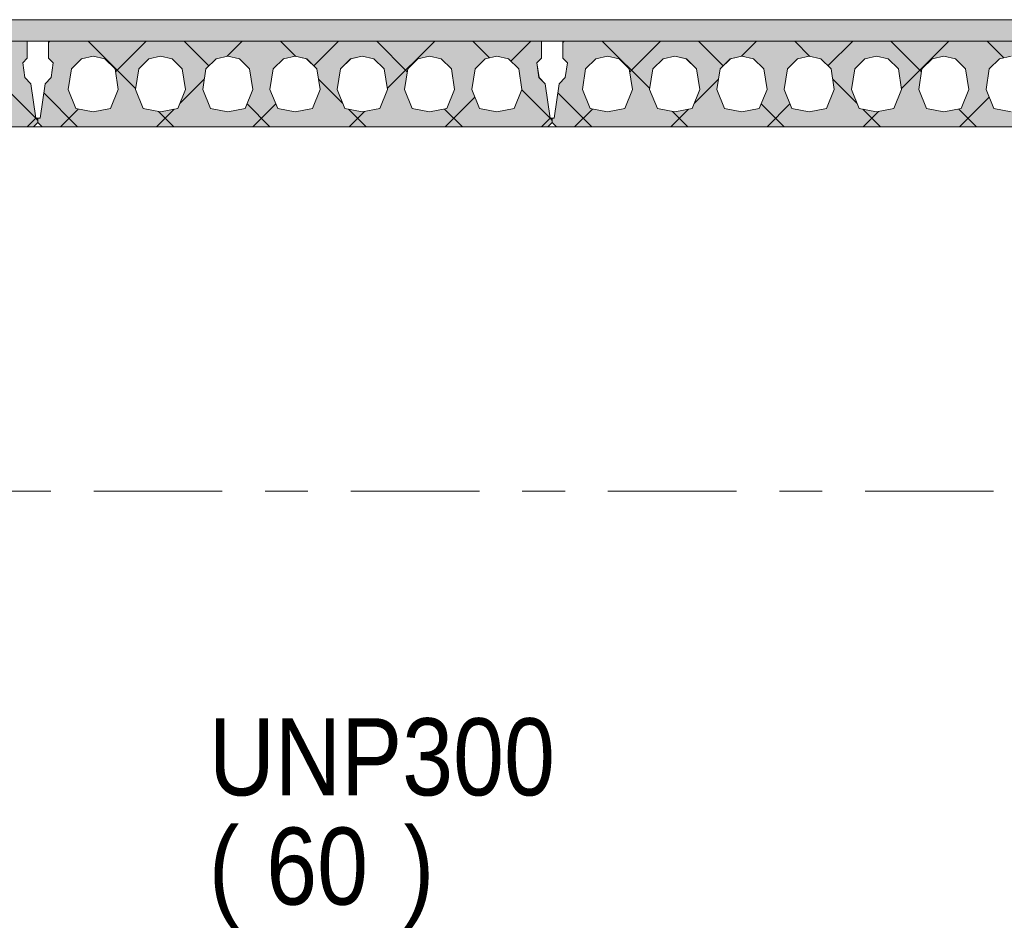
# Model space of a CAD drawing. Header units: millimetres. Extents: x -914 to -73, y -1403 to -809.
# Tile 73 of 79: x -263 to -240, y -896 to -875. Entities that reach past the tile are written whole.
import ezdxf

# ---------------------------------------------------------------- set-up
doc = ezdxf.new("R2010")
doc.units = ezdxf.units.MM
for name, pattern in [('XKITLINE00', [0]), ('XKITLINE01', [4, 1, -1, 1, -1]), ('XKITLINE03', [6, 3, -1, 1, -1])]:
    doc.linetypes.add(name, pattern=pattern)
for name, color, linetype, lineweight in [('Onderdeel', 2, 'Continuous', 0), ('Onderdeel label', 2, 'Continuous', 0), ('Stramien', 4, 'Continuous', 0)]:
    doc.layers.add(name, color=color, linetype=linetype, lineweight=lineweight)
doc.styles.add('ARIAL', font='arial.ttf')

msp = doc.modelspace()

# ---------------------------------------------------------------- hatches: boundary and pattern name
at = {"layer": 'Onderdeel'}
msp.add_hatch(color=256, dxfattribs=at).paths.add_polyline_path([(-377.918, -875.814), (-377.918, -875.314), (-238.221, -875.314), (-238.221, -875.814)], flags=17)
h = msp.add_hatch(color=256, dxfattribs=at)
h.paths.add_polyline_path([(-262.386, -876.808), (-262.271, -877.614), (-262.221, -877.614), (-262.221, -877.714), (-262.321, -877.814), (-274.121, -877.814), (-274.221, -877.714), (-274.221, -877.614), (-274.171, -877.614), (-274.056, -876.808), (-273.914, -876.666), (-273.865, -876.32), (-273.971, -876.214), (-273.971, -875.814), (-262.471, -875.814), (-262.471, -876.214), (-262.577, -876.32), (-262.528, -876.666)], flags=17)
h.paths.add_polyline_path([(-263.916, -877.387), (-263.511, -877.464), (-263.106, -877.387), (-262.926, -876.945), (-263.002, -876.461), (-263.24, -876.23), (-263.511, -876.164), (-263.783, -876.23), (-264.02, -876.461), (-264.096, -876.945)])
h.paths.add_polyline_path([(-265.486, -877.387), (-265.081, -877.464), (-264.676, -877.387), (-264.496, -876.945), (-264.572, -876.461), (-264.81, -876.23), (-265.081, -876.164), (-265.353, -876.23), (-265.59, -876.461), (-265.666, -876.945)])
h.paths.add_polyline_path([(-267.056, -877.387), (-266.651, -877.464), (-266.246, -877.387), (-266.066, -876.945), (-266.142, -876.461), (-266.38, -876.23), (-266.651, -876.164), (-266.923, -876.23), (-267.16, -876.461), (-267.236, -876.945)])
h.paths.add_polyline_path([(-268.626, -877.387), (-268.221, -877.464), (-267.816, -877.387), (-267.636, -876.945), (-267.712, -876.461), (-267.95, -876.23), (-268.221, -876.164), (-268.493, -876.23), (-268.73, -876.461), (-268.806, -876.945)])
h.paths.add_polyline_path([(-270.196, -877.387), (-269.791, -877.464), (-269.386, -877.387), (-269.206, -876.945), (-269.282, -876.461), (-269.52, -876.23), (-269.791, -876.164), (-270.063, -876.23), (-270.3, -876.461), (-270.376, -876.945)])
h.paths.add_polyline_path([(-271.766, -877.387), (-271.361, -877.464), (-270.956, -877.387), (-270.776, -876.945), (-270.852, -876.461), (-271.09, -876.23), (-271.361, -876.164), (-271.633, -876.23), (-271.87, -876.461), (-271.946, -876.945)])
h.paths.add_polyline_path([(-273.336, -877.387), (-272.931, -877.464), (-272.526, -877.387), (-272.346, -876.945), (-272.422, -876.461), (-272.66, -876.23), (-272.931, -876.164), (-273.203, -876.23), (-273.44, -876.461), (-273.516, -876.945)])
h = msp.add_hatch(color=256, dxfattribs=at)
h.paths.add_polyline_path([(-250.386, -876.808), (-250.271, -877.614), (-250.221, -877.614), (-250.221, -877.714), (-250.321, -877.814), (-262.121, -877.814), (-262.221, -877.714), (-262.221, -877.614), (-262.171, -877.614), (-262.056, -876.808), (-261.914, -876.666), (-261.865, -876.32), (-261.971, -876.214), (-261.971, -875.814), (-250.471, -875.814), (-250.471, -876.214), (-250.577, -876.32), (-250.528, -876.666)], flags=17)
h.paths.add_polyline_path([(-251.916, -877.387), (-251.511, -877.464), (-251.106, -877.387), (-250.926, -876.945), (-251.002, -876.461), (-251.24, -876.23), (-251.511, -876.164), (-251.783, -876.23), (-252.02, -876.461), (-252.096, -876.945)])
h.paths.add_polyline_path([(-253.486, -877.387), (-253.081, -877.464), (-252.676, -877.387), (-252.496, -876.945), (-252.572, -876.461), (-252.81, -876.23), (-253.081, -876.164), (-253.353, -876.23), (-253.59, -876.461), (-253.666, -876.945)])
h.paths.add_polyline_path([(-255.056, -877.387), (-254.651, -877.464), (-254.246, -877.387), (-254.066, -876.945), (-254.142, -876.461), (-254.38, -876.23), (-254.651, -876.164), (-254.923, -876.23), (-255.16, -876.461), (-255.236, -876.945)])
h.paths.add_polyline_path([(-256.626, -877.387), (-256.221, -877.464), (-255.816, -877.387), (-255.636, -876.945), (-255.712, -876.461), (-255.95, -876.23), (-256.221, -876.164), (-256.493, -876.23), (-256.73, -876.461), (-256.806, -876.945)])
h.paths.add_polyline_path([(-258.196, -877.387), (-257.791, -877.464), (-257.386, -877.387), (-257.206, -876.945), (-257.282, -876.461), (-257.52, -876.23), (-257.791, -876.164), (-258.063, -876.23), (-258.3, -876.461), (-258.376, -876.945)])
h.paths.add_polyline_path([(-259.766, -877.387), (-259.361, -877.464), (-258.956, -877.387), (-258.776, -876.945), (-258.852, -876.461), (-259.09, -876.23), (-259.361, -876.164), (-259.633, -876.23), (-259.87, -876.461), (-259.946, -876.945)])
h.paths.add_polyline_path([(-261.336, -877.387), (-260.931, -877.464), (-260.526, -877.387), (-260.346, -876.945), (-260.422, -876.461), (-260.66, -876.23), (-260.931, -876.164), (-261.203, -876.23), (-261.44, -876.461), (-261.516, -876.945)])
h = msp.add_hatch(color=256, dxfattribs=at)
h.paths.add_polyline_path([(-238.386, -876.808), (-238.271, -877.614), (-238.221, -877.614), (-238.221, -877.714), (-238.321, -877.814), (-250.121, -877.814), (-250.221, -877.714), (-250.221, -877.614), (-250.171, -877.614), (-250.056, -876.808), (-249.914, -876.666), (-249.865, -876.32), (-249.971, -876.214), (-249.971, -875.814), (-238.471, -875.814), (-238.471, -876.214), (-238.577, -876.32), (-238.528, -876.666)], flags=17)
h.paths.add_polyline_path([(-239.916, -877.387), (-239.511, -877.464), (-239.106, -877.387), (-238.926, -876.945), (-239.002, -876.461), (-239.24, -876.23), (-239.511, -876.164), (-239.783, -876.23), (-240.02, -876.461), (-240.096, -876.945)])
h.paths.add_polyline_path([(-241.486, -877.387), (-241.081, -877.464), (-240.676, -877.387), (-240.496, -876.945), (-240.572, -876.461), (-240.81, -876.23), (-241.081, -876.164), (-241.353, -876.23), (-241.59, -876.461), (-241.666, -876.945)])
h.paths.add_polyline_path([(-243.056, -877.387), (-242.651, -877.464), (-242.246, -877.387), (-242.066, -876.945), (-242.142, -876.461), (-242.38, -876.23), (-242.651, -876.164), (-242.923, -876.23), (-243.16, -876.461), (-243.236, -876.945)])
h.paths.add_polyline_path([(-244.626, -877.387), (-244.221, -877.464), (-243.816, -877.387), (-243.636, -876.945), (-243.712, -876.461), (-243.95, -876.23), (-244.221, -876.164), (-244.493, -876.23), (-244.73, -876.461), (-244.806, -876.945)])
h.paths.add_polyline_path([(-246.196, -877.387), (-245.791, -877.464), (-245.386, -877.387), (-245.206, -876.945), (-245.282, -876.461), (-245.52, -876.23), (-245.791, -876.164), (-246.063, -876.23), (-246.3, -876.461), (-246.376, -876.945)])
h.paths.add_polyline_path([(-247.766, -877.387), (-247.361, -877.464), (-246.956, -877.387), (-246.776, -876.945), (-246.852, -876.461), (-247.09, -876.23), (-247.361, -876.164), (-247.633, -876.23), (-247.87, -876.461), (-247.946, -876.945)])
h.paths.add_polyline_path([(-249.336, -877.387), (-248.931, -877.464), (-248.526, -877.387), (-248.346, -876.945), (-248.422, -876.461), (-248.66, -876.23), (-248.931, -876.164), (-249.203, -876.23), (-249.44, -876.461), (-249.516, -876.945)])

# ---------------------------------------------------------------- linework, layer by layer
at = {"layer": 'Onderdeel', "linetype": 'XKITLINE01', "lineweight": 0}
for p, q in [((-377.919, -875.316), (-238.221, -875.316)), ((-377.918, -875.314), (-238.221, -875.314)), ((-238.221, -875.814), (-377.919, -875.814)), ((-262.471, -875.814), (-273.971, -875.814)), ((-262.471, -875.814), (-262.471, -876.214)), ((-262.471, -876.214), (-262.471, -875.814)), ((-261.971, -876.214), (-261.971, -875.814)), ((-250.471, -875.814), (-261.971, -875.814)), ((-261.971, -875.814), (-261.971, -876.214)), ((-250.471, -875.814), (-250.471, -876.214)), ((-250.471, -876.214), (-250.471, -875.814)), ((-249.971, -876.214), (-249.971, -875.814)), ((-238.471, -875.814), (-249.971, -875.814)), ((-249.971, -875.814), (-249.971, -876.214)), ((-262.471, -876.214), (-262.577, -876.32)), ((-262.577, -876.32), (-262.471, -876.214)), ((-262.577, -876.32), (-262.528, -876.666)), ((-262.527, -876.666), (-262.577, -876.32)), ((-262.577, -876.32), (-262.577, -876.32)), ((-262.471, -876.214), (-262.471, -876.214)), ((-261.865, -876.32), (-261.971, -876.214)), ((-261.971, -876.214), (-261.865, -876.32)), ((-261.971, -876.214), (-261.971, -876.214)), ((-261.914, -876.666), (-261.865, -876.32)), ((-261.865, -876.32), (-261.914, -876.666)), ((-261.865, -876.32), (-261.865, -876.32)), ((-261.203, -876.23), (-261.44, -876.461)), ((-261.44, -876.461), (-261.202, -876.23)), ((-260.931, -876.164), (-261.203, -876.23)), ((-261.202, -876.23), (-260.931, -876.164)), ((-261.202, -876.23), (-261.202, -876.23)), ((-260.66, -876.23), (-260.931, -876.164)), ((-260.931, -876.164), (-260.931, -876.164)), ((-260.931, -876.164), (-260.659, -876.23)), ((-260.422, -876.461), (-260.66, -876.23)), ((-260.659, -876.23), (-260.659, -876.23)), ((-260.659, -876.23), (-260.422, -876.461)), ((-259.633, -876.23), (-259.87, -876.461)), ((-259.87, -876.461), (-259.632, -876.23)), ((-259.361, -876.164), (-259.633, -876.23)), ((-259.632, -876.23), (-259.361, -876.164)), ((-259.632, -876.23), (-259.632, -876.23)), ((-259.09, -876.23), (-259.361, -876.164)), ((-259.361, -876.164), (-259.089, -876.23)), ((-259.361, -876.164), (-259.361, -876.164)), ((-258.852, -876.461), (-259.09, -876.23)), ((-259.089, -876.23), (-258.852, -876.461)), ((-259.089, -876.23), (-259.089, -876.23)), ((-258.063, -876.23), (-258.3, -876.461)), ((-258.3, -876.461), (-258.062, -876.23)), ((-257.791, -876.164), (-258.063, -876.23)), ((-258.062, -876.23), (-257.791, -876.164)), ((-258.062, -876.23), (-258.062, -876.23)), ((-257.52, -876.23), (-257.791, -876.164)), ((-257.791, -876.164), (-257.519, -876.23)), ((-257.791, -876.164), (-257.791, -876.164)), ((-257.282, -876.461), (-257.52, -876.23)), ((-257.519, -876.23), (-257.282, -876.461)), ((-257.519, -876.23), (-257.519, -876.23)), ((-256.493, -876.23), (-256.73, -876.461)), ((-256.73, -876.461), (-256.492, -876.23)), ((-256.221, -876.164), (-256.493, -876.23)), ((-256.492, -876.23), (-256.221, -876.164)), ((-256.492, -876.23), (-256.492, -876.23)), ((-255.95, -876.23), (-256.221, -876.164)), ((-256.221, -876.164), (-255.949, -876.23)), ((-256.221, -876.164), (-256.221, -876.164)), ((-255.712, -876.461), (-255.95, -876.23)), ((-255.949, -876.23), (-255.712, -876.461)), ((-255.949, -876.23), (-255.949, -876.23)), ((-254.923, -876.23), (-255.16, -876.461)), ((-255.16, -876.461), (-254.922, -876.23)), ((-254.651, -876.164), (-254.923, -876.23)), ((-254.922, -876.23), (-254.651, -876.164)), ((-254.922, -876.23), (-254.922, -876.23)), ((-254.38, -876.23), (-254.651, -876.164)), ((-254.651, -876.164), (-254.379, -876.23)), ((-254.651, -876.164), (-254.651, -876.164)), ((-254.142, -876.461), (-254.38, -876.23)), ((-254.379, -876.23), (-254.142, -876.461)), ((-254.379, -876.23), (-254.379, -876.23)), ((-253.353, -876.23), (-253.59, -876.461)), ((-253.59, -876.461), (-253.352, -876.23)), ((-253.081, -876.164), (-253.353, -876.23)), ((-253.352, -876.23), (-253.081, -876.164)), ((-253.352, -876.23), (-253.352, -876.23)), ((-252.81, -876.23), (-253.081, -876.164)), ((-253.081, -876.164), (-252.809, -876.23)), ((-253.081, -876.164), (-253.081, -876.164)), ((-252.572, -876.461), (-252.81, -876.23)), ((-252.809, -876.23), (-252.572, -876.461)), ((-252.809, -876.23), (-252.809, -876.23)), ((-251.783, -876.23), (-252.02, -876.461)), ((-252.02, -876.461), (-251.782, -876.23)), ((-251.511, -876.164), (-251.783, -876.23)), ((-251.782, -876.23), (-251.511, -876.164)), ((-251.782, -876.23), (-251.782, -876.23)), ((-251.24, -876.23), (-251.511, -876.164)), ((-251.511, -876.164), (-251.239, -876.23)), ((-251.511, -876.164), (-251.511, -876.164)), ((-251.002, -876.461), (-251.24, -876.23)), ((-251.239, -876.23), (-251.002, -876.461)), ((-251.239, -876.23), (-251.239, -876.23)), ((-250.471, -876.214), (-250.577, -876.32)), ((-250.577, -876.32), (-250.471, -876.214)), ((-250.577, -876.32), (-250.528, -876.666)), ((-250.527, -876.666), (-250.577, -876.32)), ((-250.577, -876.32), (-250.577, -876.32)), ((-250.471, -876.214), (-250.471, -876.214)), ((-249.865, -876.32), (-249.971, -876.214)), ((-249.971, -876.214), (-249.865, -876.32)), ((-249.971, -876.214), (-249.971, -876.214)), ((-249.914, -876.666), (-249.865, -876.32)), ((-249.865, -876.32), (-249.914, -876.666)), ((-249.865, -876.32), (-249.865, -876.32)), ((-249.203, -876.23), (-249.44, -876.461)), ((-249.44, -876.461), (-249.202, -876.23)), ((-248.931, -876.164), (-249.203, -876.23)), ((-249.202, -876.23), (-248.931, -876.164)), ((-249.202, -876.23), (-249.202, -876.23)), ((-248.66, -876.23), (-248.931, -876.164)), ((-248.931, -876.164), (-248.931, -876.164)), ((-248.931, -876.164), (-248.659, -876.23)), ((-248.422, -876.461), (-248.66, -876.23)), ((-248.659, -876.23), (-248.659, -876.23)), ((-248.659, -876.23), (-248.422, -876.461)), ((-247.633, -876.23), (-247.87, -876.461)), ((-247.87, -876.461), (-247.632, -876.23)), ((-247.361, -876.164), (-247.633, -876.23)), ((-247.632, -876.23), (-247.361, -876.164)), ((-247.632, -876.23), (-247.632, -876.23)), ((-247.09, -876.23), (-247.361, -876.164)), ((-247.361, -876.164), (-247.089, -876.23)), ((-247.361, -876.164), (-247.361, -876.164)), ((-246.852, -876.461), (-247.09, -876.23)), ((-247.089, -876.23), (-246.852, -876.461)), ((-247.089, -876.23), (-247.089, -876.23)), ((-246.063, -876.23), (-246.3, -876.461)), ((-246.3, -876.461), (-246.062, -876.23)), ((-245.791, -876.164), (-246.063, -876.23)), ((-246.062, -876.23), (-245.791, -876.164)), ((-246.062, -876.23), (-246.062, -876.23)), ((-245.52, -876.23), (-245.791, -876.164)), ((-245.791, -876.164), (-245.519, -876.23)), ((-245.791, -876.164), (-245.791, -876.164)), ((-245.282, -876.461), (-245.52, -876.23)), ((-245.519, -876.23), (-245.282, -876.461)), ((-245.519, -876.23), (-245.519, -876.23)), ((-244.493, -876.23), (-244.73, -876.461)), ((-244.73, -876.461), (-244.492, -876.23)), ((-244.221, -876.164), (-244.493, -876.23)), ((-244.492, -876.23), (-244.221, -876.164)), ((-244.492, -876.23), (-244.492, -876.23)), ((-243.95, -876.23), (-244.221, -876.164)), ((-244.221, -876.164), (-243.949, -876.23)), ((-244.221, -876.164), (-244.221, -876.164)), ((-243.712, -876.461), (-243.95, -876.23)), ((-243.949, -876.23), (-243.712, -876.461)), ((-243.949, -876.23), (-243.949, -876.23)), ((-242.923, -876.23), (-243.16, -876.461)), ((-243.16, -876.461), (-242.922, -876.23)), ((-242.651, -876.164), (-242.923, -876.23)), ((-242.922, -876.23), (-242.651, -876.164)), ((-242.922, -876.23), (-242.922, -876.23)), ((-242.38, -876.23), (-242.651, -876.164)), ((-242.651, -876.164), (-242.379, -876.23)), ((-242.651, -876.164), (-242.651, -876.164)), ((-242.142, -876.461), (-242.38, -876.23)), ((-242.379, -876.23), (-242.142, -876.461)), ((-242.379, -876.23), (-242.379, -876.23)), ((-241.353, -876.23), (-241.59, -876.461)), ((-241.59, -876.461), (-241.352, -876.23)), ((-241.081, -876.164), (-241.353, -876.23)), ((-241.352, -876.23), (-241.081, -876.164)), ((-241.352, -876.23), (-241.352, -876.23)), ((-240.81, -876.23), (-241.081, -876.164)), ((-241.081, -876.164), (-240.809, -876.23)), ((-241.081, -876.164), (-241.081, -876.164)), ((-240.572, -876.461), (-240.81, -876.23)), ((-240.809, -876.23), (-240.572, -876.461)), ((-240.809, -876.23), (-240.809, -876.23)), ((-239.783, -876.23), (-240.02, -876.461)), ((-240.02, -876.461), (-239.782, -876.23)), ((-239.511, -876.164), (-239.783, -876.23)), ((-239.782, -876.23), (-239.511, -876.164)), ((-239.782, -876.23), (-239.782, -876.23)), ((-261.44, -876.461), (-261.516, -876.945)), ((-261.516, -876.945), (-261.44, -876.461)), ((-261.44, -876.461), (-261.44, -876.461)), ((-260.346, -876.945), (-260.422, -876.461)), ((-260.422, -876.461), (-260.422, -876.461)), ((-260.422, -876.461), (-260.346, -876.945)), ((-259.87, -876.461), (-259.946, -876.945)), ((-259.946, -876.945), (-259.87, -876.461)), ((-259.87, -876.461), (-259.87, -876.461)), ((-258.776, -876.945), (-258.852, -876.461)), ((-258.852, -876.461), (-258.776, -876.945)), ((-258.852, -876.461), (-258.852, -876.461)), ((-258.3, -876.461), (-258.376, -876.945)), ((-258.376, -876.945), (-258.3, -876.461)), ((-258.3, -876.461), (-258.3, -876.461)), ((-257.206, -876.945), (-257.282, -876.461)), ((-257.282, -876.461), (-257.206, -876.945)), ((-257.282, -876.461), (-257.282, -876.461)), ((-256.73, -876.461), (-256.806, -876.945)), ((-256.806, -876.945), (-256.73, -876.461)), ((-256.73, -876.461), (-256.73, -876.461)), ((-255.636, -876.945), (-255.712, -876.461)), ((-255.712, -876.461), (-255.636, -876.945)), ((-255.712, -876.461), (-255.712, -876.461)), ((-255.16, -876.461), (-255.236, -876.945)), ((-255.236, -876.945), (-255.16, -876.461)), ((-255.16, -876.461), (-255.16, -876.461)), ((-254.066, -876.945), (-254.142, -876.461)), ((-254.142, -876.461), (-254.066, -876.945)), ((-254.142, -876.461), (-254.142, -876.461)), ((-253.59, -876.461), (-253.666, -876.945)), ((-253.666, -876.945), (-253.59, -876.461)), ((-253.59, -876.461), (-253.59, -876.461)), ((-252.496, -876.945), (-252.572, -876.461)), ((-252.572, -876.461), (-252.496, -876.945)), ((-252.572, -876.461), (-252.572, -876.461)), ((-252.02, -876.461), (-252.096, -876.945)), ((-252.096, -876.945), (-252.02, -876.461)), ((-252.02, -876.461), (-252.02, -876.461)), ((-250.926, -876.945), (-251.002, -876.461)), ((-251.002, -876.461), (-250.926, -876.945)), ((-251.002, -876.461), (-251.002, -876.461)), ((-249.44, -876.461), (-249.516, -876.945)), ((-249.516, -876.945), (-249.44, -876.461)), ((-249.44, -876.461), (-249.44, -876.461)), ((-248.346, -876.945), (-248.422, -876.461)), ((-248.422, -876.461), (-248.422, -876.461)), ((-248.422, -876.461), (-248.346, -876.945)), ((-247.87, -876.461), (-247.946, -876.945)), ((-247.946, -876.945), (-247.87, -876.461)), ((-247.87, -876.461), (-247.87, -876.461)), ((-246.776, -876.945), (-246.852, -876.461)), ((-246.852, -876.461), (-246.776, -876.945)), ((-246.852, -876.461), (-246.852, -876.461)), ((-246.3, -876.461), (-246.376, -876.945)), ((-246.376, -876.945), (-246.3, -876.461)), ((-246.3, -876.461), (-246.3, -876.461)), ((-245.206, -876.945), (-245.282, -876.461)), ((-245.282, -876.461), (-245.206, -876.945)), ((-245.282, -876.461), (-245.282, -876.461)), ((-244.73, -876.461), (-244.806, -876.945)), ((-244.806, -876.945), (-244.73, -876.461)), ((-244.73, -876.461), (-244.73, -876.461)), ((-243.636, -876.945), (-243.712, -876.461)), ((-243.712, -876.461), (-243.636, -876.945)), ((-243.712, -876.461), (-243.712, -876.461)), ((-243.16, -876.461), (-243.236, -876.945)), ((-243.236, -876.945), (-243.16, -876.461)), ((-243.16, -876.461), (-243.16, -876.461)), ((-242.066, -876.945), (-242.142, -876.461)), ((-242.142, -876.461), (-242.066, -876.945)), ((-242.142, -876.461), (-242.142, -876.461)), ((-241.59, -876.461), (-241.666, -876.945)), ((-241.666, -876.945), (-241.59, -876.461)), ((-241.59, -876.461), (-241.59, -876.461)), ((-240.496, -876.945), (-240.572, -876.461)), ((-240.572, -876.461), (-240.496, -876.945)), ((-240.572, -876.461), (-240.572, -876.461)), ((-240.02, -876.461), (-240.096, -876.945)), ((-240.096, -876.945), (-240.02, -876.461)), ((-240.02, -876.461), (-240.02, -876.461)), ((-262.528, -876.666), (-262.386, -876.808)), ((-262.528, -876.666), (-262.527, -876.666)), ((-262.386, -876.808), (-262.527, -876.666)), ((-262.386, -876.808), (-262.271, -877.614)), ((-262.271, -877.614), (-262.386, -876.808)), ((-262.386, -876.808), (-262.386, -876.808)), ((-262.171, -877.614), (-262.056, -876.808)), ((-262.056, -876.808), (-262.171, -877.614)), ((-262.056, -876.808), (-261.914, -876.666)), ((-261.914, -876.666), (-262.056, -876.808)), ((-262.056, -876.808), (-262.056, -876.808)), ((-261.914, -876.666), (-261.914, -876.666)), ((-250.528, -876.666), (-250.386, -876.808)), ((-250.528, -876.666), (-250.527, -876.666)), ((-250.386, -876.808), (-250.527, -876.666)), ((-250.386, -876.808), (-250.271, -877.614)), ((-250.271, -877.614), (-250.386, -876.808)), ((-250.386, -876.808), (-250.386, -876.808)), ((-250.171, -877.614), (-250.056, -876.808)), ((-250.056, -876.808), (-250.171, -877.614)), ((-250.056, -876.808), (-249.914, -876.666)), ((-249.914, -876.666), (-250.056, -876.808)), ((-250.056, -876.808), (-250.056, -876.808)), ((-249.914, -876.666), (-249.914, -876.666)), ((-261.516, -876.945), (-261.336, -877.387)), ((-261.516, -876.945), (-261.516, -876.945)), ((-261.336, -877.387), (-261.516, -876.945)), ((-260.526, -877.387), (-260.346, -876.945)), ((-260.346, -876.945), (-260.526, -877.387)), ((-260.346, -876.945), (-260.346, -876.945)), ((-259.946, -876.945), (-259.766, -877.387)), ((-259.766, -877.387), (-259.946, -876.945)), ((-259.946, -876.945), (-259.946, -876.945)), ((-258.956, -877.387), (-258.776, -876.945)), ((-258.776, -876.945), (-258.956, -877.387)), ((-258.776, -876.945), (-258.776, -876.945)), ((-258.376, -876.945), (-258.196, -877.387)), ((-258.196, -877.387), (-258.376, -876.945)), ((-258.376, -876.945), (-258.376, -876.945)), ((-257.386, -877.387), (-257.206, -876.945)), ((-257.206, -876.945), (-257.386, -877.387)), ((-257.206, -876.945), (-257.206, -876.945)), ((-256.806, -876.945), (-256.626, -877.387)), ((-256.626, -877.387), (-256.806, -876.945)), ((-256.806, -876.945), (-256.806, -876.945)), ((-255.816, -877.387), (-255.636, -876.945)), ((-255.636, -876.945), (-255.816, -877.387)), ((-255.636, -876.945), (-255.636, -876.945)), ((-255.236, -876.945), (-255.056, -877.387)), ((-255.056, -877.387), (-255.236, -876.945)), ((-255.236, -876.945), (-255.236, -876.945)), ((-254.246, -877.387), (-254.066, -876.945)), ((-254.066, -876.945), (-254.246, -877.387)), ((-254.066, -876.945), (-254.066, -876.945)), ((-253.666, -876.945), (-253.486, -877.387)), ((-253.486, -877.387), (-253.666, -876.945)), ((-253.666, -876.945), (-253.666, -876.945)), ((-252.676, -877.387), (-252.496, -876.945)), ((-252.496, -876.945), (-252.676, -877.387)), ((-252.496, -876.945), (-252.496, -876.945)), ((-252.096, -876.945), (-251.916, -877.387)), ((-251.916, -877.387), (-252.096, -876.945)), ((-252.096, -876.945), (-252.096, -876.945)), ((-251.106, -877.387), (-250.926, -876.945)), ((-250.926, -876.945), (-251.106, -877.387)), ((-250.926, -876.945), (-250.926, -876.945)), ((-249.516, -876.945), (-249.336, -877.387)), ((-249.516, -876.945), (-249.516, -876.945)), ((-249.336, -877.387), (-249.516, -876.945)), ((-248.526, -877.387), (-248.346, -876.945)), ((-248.346, -876.945), (-248.526, -877.387)), ((-248.346, -876.945), (-248.346, -876.945)), ((-247.946, -876.945), (-247.766, -877.387)), ((-247.766, -877.387), (-247.946, -876.945)), ((-247.946, -876.945), (-247.946, -876.945)), ((-246.956, -877.387), (-246.776, -876.945)), ((-246.776, -876.945), (-246.956, -877.387)), ((-246.776, -876.945), (-246.776, -876.945)), ((-246.376, -876.945), (-246.196, -877.387)), ((-246.196, -877.387), (-246.376, -876.945)), ((-246.376, -876.945), (-246.376, -876.945)), ((-245.386, -877.387), (-245.206, -876.945)), ((-245.206, -876.945), (-245.386, -877.387)), ((-245.206, -876.945), (-245.206, -876.945)), ((-244.806, -876.945), (-244.626, -877.387)), ((-244.626, -877.387), (-244.806, -876.945)), ((-244.806, -876.945), (-244.806, -876.945)), ((-243.816, -877.387), (-243.636, -876.945)), ((-243.636, -876.945), (-243.816, -877.387)), ((-243.636, -876.945), (-243.636, -876.945)), ((-243.236, -876.945), (-243.056, -877.387)), ((-243.056, -877.387), (-243.236, -876.945)), ((-243.236, -876.945), (-243.236, -876.945)), ((-242.246, -877.387), (-242.066, -876.945)), ((-242.066, -876.945), (-242.246, -877.387)), ((-242.066, -876.945), (-242.066, -876.945)), ((-241.666, -876.945), (-241.486, -877.387)), ((-241.486, -877.387), (-241.666, -876.945)), ((-241.666, -876.945), (-241.666, -876.945)), ((-240.676, -877.387), (-240.496, -876.945)), ((-240.496, -876.945), (-240.676, -877.387)), ((-240.496, -876.945), (-240.496, -876.945)), ((-240.096, -876.945), (-239.916, -877.387)), ((-239.916, -877.387), (-240.096, -876.945)), ((-240.096, -876.945), (-240.096, -876.945)), ((-261.336, -877.387), (-260.931, -877.464)), ((-261.336, -877.387), (-261.336, -877.387)), ((-260.931, -877.464), (-261.336, -877.387)), ((-260.931, -877.464), (-260.526, -877.387)), ((-260.526, -877.387), (-260.931, -877.464)), ((-260.931, -877.464), (-260.931, -877.464)), ((-260.526, -877.387), (-260.526, -877.387)), ((-259.766, -877.387), (-259.361, -877.464)), ((-259.361, -877.464), (-259.766, -877.387)), ((-259.766, -877.387), (-259.766, -877.387)), ((-259.361, -877.464), (-258.956, -877.387)), ((-258.956, -877.387), (-259.361, -877.464)), ((-259.361, -877.464), (-259.361, -877.464)), ((-258.956, -877.387), (-258.956, -877.387)), ((-258.196, -877.387), (-257.791, -877.464)), ((-257.791, -877.464), (-258.196, -877.387)), ((-258.196, -877.387), (-258.196, -877.387)), ((-257.791, -877.464), (-257.386, -877.387)), ((-257.386, -877.387), (-257.791, -877.464)), ((-257.791, -877.464), (-257.791, -877.464)), ((-257.386, -877.387), (-257.386, -877.387)), ((-256.626, -877.387), (-256.221, -877.464)), ((-256.221, -877.464), (-256.626, -877.387)), ((-256.626, -877.387), (-256.626, -877.387)), ((-256.221, -877.464), (-255.816, -877.387)), ((-255.816, -877.387), (-256.221, -877.464)), ((-256.221, -877.464), (-256.221, -877.464)), ((-255.816, -877.387), (-255.816, -877.387)), ((-255.056, -877.387), (-254.651, -877.464)), ((-254.651, -877.464), (-255.056, -877.387)), ((-255.056, -877.387), (-255.056, -877.387)), ((-254.651, -877.464), (-254.246, -877.387)), ((-254.246, -877.387), (-254.651, -877.464)), ((-254.651, -877.464), (-254.651, -877.464)), ((-254.246, -877.387), (-254.246, -877.387)), ((-253.486, -877.387), (-253.081, -877.464)), ((-253.081, -877.464), (-253.486, -877.387)), ((-253.486, -877.387), (-253.486, -877.387)), ((-253.081, -877.464), (-252.676, -877.387)), ((-252.676, -877.387), (-253.081, -877.464)), ((-253.081, -877.464), (-253.081, -877.464)), ((-252.676, -877.387), (-252.676, -877.387)), ((-251.916, -877.387), (-251.511, -877.464)), ((-251.511, -877.464), (-251.916, -877.387)), ((-251.916, -877.387), (-251.916, -877.387)), ((-251.511, -877.464), (-251.106, -877.387)), ((-251.106, -877.387), (-251.511, -877.464)), ((-251.511, -877.464), (-251.511, -877.464)), ((-251.106, -877.387), (-251.106, -877.387)), ((-249.336, -877.387), (-248.931, -877.464)), ((-249.336, -877.387), (-249.336, -877.387)), ((-248.931, -877.464), (-249.336, -877.387)), ((-248.931, -877.464), (-248.526, -877.387)), ((-248.526, -877.387), (-248.931, -877.464)), ((-248.931, -877.464), (-248.931, -877.464)), ((-248.526, -877.387), (-248.526, -877.387)), ((-247.766, -877.387), (-247.361, -877.464)), ((-247.361, -877.464), (-247.766, -877.387)), ((-247.766, -877.387), (-247.766, -877.387)), ((-247.361, -877.464), (-246.956, -877.387)), ((-246.956, -877.387), (-247.361, -877.464)), ((-247.361, -877.464), (-247.361, -877.464)), ((-246.956, -877.387), (-246.956, -877.387)), ((-246.196, -877.387), (-245.791, -877.464)), ((-245.791, -877.464), (-246.196, -877.387)), ((-246.196, -877.387), (-246.196, -877.387)), ((-245.791, -877.464), (-245.386, -877.387)), ((-245.386, -877.387), (-245.791, -877.464)), ((-245.791, -877.464), (-245.791, -877.464)), ((-245.386, -877.387), (-245.386, -877.387)), ((-244.626, -877.387), (-244.221, -877.464)), ((-244.221, -877.464), (-244.626, -877.387)), ((-244.626, -877.387), (-244.626, -877.387)), ((-244.221, -877.464), (-243.816, -877.387)), ((-243.816, -877.387), (-244.221, -877.464)), ((-244.221, -877.464), (-244.221, -877.464)), ((-243.816, -877.387), (-243.816, -877.387)), ((-243.056, -877.387), (-242.651, -877.464)), ((-242.651, -877.464), (-243.056, -877.387)), ((-243.056, -877.387), (-243.056, -877.387)), ((-242.651, -877.464), (-242.246, -877.387)), ((-242.246, -877.387), (-242.651, -877.464)), ((-242.651, -877.464), (-242.651, -877.464)), ((-242.246, -877.387), (-242.246, -877.387)), ((-241.486, -877.387), (-241.081, -877.464)), ((-241.081, -877.464), (-241.486, -877.387)), ((-241.486, -877.387), (-241.486, -877.387)), ((-241.081, -877.464), (-240.676, -877.387)), ((-240.676, -877.387), (-241.081, -877.464)), ((-241.081, -877.464), (-241.081, -877.464)), ((-240.676, -877.387), (-240.676, -877.387)), ((-239.916, -877.387), (-239.511, -877.464)), ((-239.511, -877.464), (-239.916, -877.387)), ((-239.916, -877.387), (-239.916, -877.387)), ((-262.221, -877.714), (-262.321, -877.814)), ((-262.321, -877.814), (-262.221, -877.714)), ((-262.221, -877.614), (-262.271, -877.614)), ((-262.221, -877.714), (-262.221, -877.614)), ((-262.221, -877.614), (-262.221, -877.714)), ((-262.171, -877.614), (-262.221, -877.614)), ((-262.221, -877.614), (-262.221, -877.714)), ((-262.221, -877.714), (-262.221, -877.614)), ((-262.121, -877.814), (-262.221, -877.714)), ((-262.221, -877.714), (-262.121, -877.814)), ((-262.221, -877.714), (-262.221, -877.714)), ((-262.221, -877.714), (-262.221, -877.714)), ((-262.171, -877.614), (-262.171, -877.614)), ((-250.221, -877.714), (-250.321, -877.814)), ((-250.321, -877.814), (-250.221, -877.714)), ((-250.221, -877.614), (-250.271, -877.614)), ((-250.221, -877.614), (-250.221, -877.714)), ((-250.221, -877.714), (-250.221, -877.614)), ((-250.221, -877.714), (-250.221, -877.614)), ((-250.171, -877.614), (-250.221, -877.614)), ((-250.221, -877.614), (-250.221, -877.714)), ((-250.121, -877.814), (-250.221, -877.714)), ((-250.221, -877.714), (-250.221, -877.714)), ((-250.221, -877.714), (-250.121, -877.814)), ((-250.221, -877.714), (-250.221, -877.714)), ((-250.171, -877.614), (-250.171, -877.614)), ((-377.919, -877.816), (-238.221, -877.816)), ((-274.121, -877.814), (-262.321, -877.814)), ((-274.121, -877.814), (-262.321, -877.814)), ((-262.121, -877.814), (-250.321, -877.814)), ((-262.121, -877.814), (-250.321, -877.814)), ((-239.219, -877.814), (-250.121, -877.814)), ((-238.321, -877.814), (-250.121, -877.814))]:
    msp.add_line(p, q, dxfattribs=at)
at = {"layer": 'Onderdeel', "linetype": 'XKITLINE00', "lineweight": 0}
for p, q in [((-377.918, -875.314), (-238.221, -875.314)), ((-377.919, -875.814), (-238.221, -875.814)), ((-273.971, -875.814), (-262.471, -875.814)), ((-262.471, -875.814), (-262.471, -875.814)), ((-262.471, -875.814), (-262.471, -876.214)), ((-261.971, -875.814), (-261.971, -875.814)), ((-261.971, -875.814), (-250.471, -875.814)), ((-261.971, -876.214), (-261.971, -875.814)), ((-261.971, -875.843), (-261.949, -875.821)), ((-259.943, -876.922), (-261.051, -875.814)), ((-260.411, -876.528), (-259.696, -875.814)), ((-258.229, -876.391), (-258.806, -875.814)), ((-257.805, -876.167), (-257.451, -875.814)), ((-256.206, -876.169), (-256.561, -875.814)), ((-255.784, -876.391), (-255.206, -875.814)), ((-253.601, -876.529), (-254.316, -875.814)), ((-254.07, -876.922), (-252.961, -875.814)), ((-251.68, -876.205), (-252.071, -875.814)), ((-251.185, -876.283), (-250.716, -875.814)), ((-250.471, -875.814), (-250.471, -875.814)), ((-250.471, -875.814), (-250.471, -876.214)), ((-249.971, -875.814), (-249.971, -875.814)), ((-238.471, -875.814), (-249.971, -875.814)), ((-249.971, -876.214), (-249.971, -875.814)), ((-249.971, -875.843), (-249.949, -875.821)), ((-247.943, -876.922), (-249.051, -875.814)), ((-248.411, -876.528), (-247.696, -875.814)), ((-246.229, -876.391), (-246.806, -875.814)), ((-245.805, -876.167), (-245.451, -875.814)), ((-244.206, -876.169), (-244.561, -875.814)), ((-243.784, -876.391), (-243.206, -875.814)), ((-241.601, -876.529), (-242.316, -875.814)), ((-242.07, -876.922), (-240.961, -875.814)), ((-239.68, -876.205), (-240.071, -875.814)), ((-262.471, -876.214), (-262.577, -876.32)), ((-262.577, -876.32), (-262.577, -876.32)), ((-262.577, -876.32), (-262.528, -876.666)), ((-262.471, -876.214), (-262.471, -876.214)), ((-261.971, -876.214), (-261.971, -876.214)), ((-261.865, -876.32), (-261.971, -876.214)), ((-261.914, -876.666), (-261.865, -876.32)), ((-261.865, -876.32), (-261.865, -876.32)), ((-261.203, -876.23), (-261.44, -876.461)), ((-260.931, -876.164), (-261.203, -876.23)), ((-261.203, -876.23), (-261.203, -876.23)), ((-260.931, -876.164), (-260.931, -876.164)), ((-260.66, -876.23), (-260.931, -876.164)), ((-260.66, -876.23), (-260.66, -876.23)), ((-260.422, -876.461), (-260.66, -876.23)), ((-259.633, -876.23), (-259.87, -876.461)), ((-259.361, -876.164), (-259.633, -876.23)), ((-259.633, -876.23), (-259.633, -876.23)), ((-259.361, -876.164), (-259.361, -876.164)), ((-259.09, -876.23), (-259.361, -876.164)), ((-259.09, -876.23), (-259.09, -876.23)), ((-258.852, -876.461), (-259.09, -876.23)), ((-258.063, -876.23), (-258.3, -876.461)), ((-257.791, -876.164), (-258.063, -876.23)), ((-258.063, -876.23), (-258.063, -876.23)), ((-257.791, -876.164), (-257.791, -876.164)), ((-257.52, -876.23), (-257.791, -876.164)), ((-257.52, -876.23), (-257.52, -876.23)), ((-257.282, -876.461), (-257.52, -876.23)), ((-256.493, -876.23), (-256.73, -876.461)), ((-256.221, -876.164), (-256.493, -876.23)), ((-256.493, -876.23), (-256.493, -876.23)), ((-256.221, -876.164), (-256.221, -876.164)), ((-255.95, -876.23), (-256.221, -876.164)), ((-255.95, -876.23), (-255.95, -876.23)), ((-255.712, -876.461), (-255.95, -876.23)), ((-254.923, -876.23), (-255.16, -876.461)), ((-254.651, -876.164), (-254.923, -876.23)), ((-254.923, -876.23), (-254.923, -876.23)), ((-254.651, -876.164), (-254.651, -876.164)), ((-254.38, -876.23), (-254.651, -876.164)), ((-254.38, -876.23), (-254.38, -876.23)), ((-254.142, -876.461), (-254.38, -876.23)), ((-253.353, -876.23), (-253.59, -876.461)), ((-253.081, -876.164), (-253.353, -876.23)), ((-253.353, -876.23), (-253.353, -876.23)), ((-253.081, -876.164), (-253.081, -876.164)), ((-252.81, -876.23), (-253.081, -876.164)), ((-252.81, -876.23), (-252.81, -876.23)), ((-252.572, -876.461), (-252.81, -876.23)), ((-251.783, -876.23), (-252.02, -876.461)), ((-251.511, -876.164), (-251.783, -876.23)), ((-251.783, -876.23), (-251.783, -876.23)), ((-251.511, -876.164), (-251.511, -876.164)), ((-251.24, -876.23), (-251.511, -876.164)), ((-251.24, -876.23), (-251.24, -876.23)), ((-251.002, -876.461), (-251.24, -876.23)), ((-250.471, -876.214), (-250.577, -876.32)), ((-250.577, -876.32), (-250.577, -876.32)), ((-250.577, -876.32), (-250.528, -876.666)), ((-250.471, -876.214), (-250.471, -876.214)), ((-249.971, -876.214), (-249.971, -876.214)), ((-249.865, -876.32), (-249.971, -876.214)), ((-249.914, -876.666), (-249.865, -876.32)), ((-249.865, -876.32), (-249.865, -876.32)), ((-249.203, -876.23), (-249.44, -876.461)), ((-248.931, -876.164), (-249.203, -876.23)), ((-249.203, -876.23), (-249.203, -876.23)), ((-248.931, -876.164), (-248.931, -876.164)), ((-248.66, -876.23), (-248.931, -876.164)), ((-248.66, -876.23), (-248.66, -876.23)), ((-248.422, -876.461), (-248.66, -876.23)), ((-247.633, -876.23), (-247.87, -876.461)), ((-247.361, -876.164), (-247.633, -876.23)), ((-247.633, -876.23), (-247.633, -876.23)), ((-247.361, -876.164), (-247.361, -876.164)), ((-247.09, -876.23), (-247.361, -876.164)), ((-247.09, -876.23), (-247.09, -876.23)), ((-246.852, -876.461), (-247.09, -876.23)), ((-246.063, -876.23), (-246.3, -876.461)), ((-245.791, -876.164), (-246.063, -876.23)), ((-246.063, -876.23), (-246.063, -876.23)), ((-245.791, -876.164), (-245.791, -876.164)), ((-245.52, -876.23), (-245.791, -876.164)), ((-245.52, -876.23), (-245.52, -876.23)), ((-245.282, -876.461), (-245.52, -876.23)), ((-244.493, -876.23), (-244.73, -876.461)), ((-244.221, -876.164), (-244.493, -876.23)), ((-244.493, -876.23), (-244.493, -876.23)), ((-244.221, -876.164), (-244.221, -876.164)), ((-243.95, -876.23), (-244.221, -876.164)), ((-243.95, -876.23), (-243.95, -876.23)), ((-243.712, -876.461), (-243.95, -876.23)), ((-242.923, -876.23), (-243.16, -876.461)), ((-242.651, -876.164), (-242.923, -876.23)), ((-242.923, -876.23), (-242.923, -876.23)), ((-242.651, -876.164), (-242.651, -876.164)), ((-242.38, -876.23), (-242.651, -876.164)), ((-242.38, -876.23), (-242.38, -876.23)), ((-242.142, -876.461), (-242.38, -876.23)), ((-241.353, -876.23), (-241.59, -876.461)), ((-241.081, -876.164), (-241.353, -876.23)), ((-241.353, -876.23), (-241.353, -876.23)), ((-241.081, -876.164), (-241.081, -876.164)), ((-240.81, -876.23), (-241.081, -876.164)), ((-240.81, -876.23), (-240.81, -876.23)), ((-240.572, -876.461), (-240.81, -876.23)), ((-239.783, -876.23), (-240.02, -876.461)), ((-239.511, -876.164), (-239.783, -876.23)), ((-239.783, -876.23), (-239.783, -876.23)), ((-261.44, -876.461), (-261.516, -876.945)), ((-261.44, -876.461), (-261.44, -876.461)), ((-260.422, -876.461), (-260.422, -876.461)), ((-260.346, -876.945), (-260.422, -876.461)), ((-259.87, -876.461), (-259.946, -876.945)), ((-259.87, -876.461), (-259.87, -876.461)), ((-258.852, -876.461), (-258.852, -876.461)), ((-258.776, -876.945), (-258.852, -876.461)), ((-258.3, -876.461), (-258.376, -876.945)), ((-258.3, -876.461), (-258.3, -876.461)), ((-257.282, -876.461), (-257.282, -876.461)), ((-257.206, -876.945), (-257.282, -876.461)), ((-256.73, -876.461), (-256.806, -876.945)), ((-256.73, -876.461), (-256.73, -876.461)), ((-255.712, -876.461), (-255.712, -876.461)), ((-255.636, -876.945), (-255.712, -876.461)), ((-255.16, -876.461), (-255.236, -876.945)), ((-255.16, -876.461), (-255.16, -876.461)), ((-254.142, -876.461), (-254.142, -876.461)), ((-254.066, -876.945), (-254.142, -876.461)), ((-253.59, -876.461), (-253.666, -876.945)), ((-253.59, -876.461), (-253.59, -876.461)), ((-252.572, -876.461), (-252.572, -876.461)), ((-252.496, -876.945), (-252.572, -876.461)), ((-252.02, -876.461), (-252.096, -876.945)), ((-252.02, -876.461), (-252.02, -876.461)), ((-251.002, -876.461), (-251.002, -876.461)), ((-250.926, -876.945), (-251.002, -876.461)), ((-249.44, -876.461), (-249.516, -876.945)), ((-249.44, -876.461), (-249.44, -876.461)), ((-248.422, -876.461), (-248.422, -876.461)), ((-248.346, -876.945), (-248.422, -876.461)), ((-247.87, -876.461), (-247.946, -876.945)), ((-247.87, -876.461), (-247.87, -876.461)), ((-246.852, -876.461), (-246.852, -876.461)), ((-246.776, -876.945), (-246.852, -876.461)), ((-246.3, -876.461), (-246.376, -876.945)), ((-246.3, -876.461), (-246.3, -876.461)), ((-245.282, -876.461), (-245.282, -876.461)), ((-245.206, -876.945), (-245.282, -876.461)), ((-244.73, -876.461), (-244.806, -876.945)), ((-244.73, -876.461), (-244.73, -876.461)), ((-243.712, -876.461), (-243.712, -876.461)), ((-243.636, -876.945), (-243.712, -876.461)), ((-243.16, -876.461), (-243.236, -876.945)), ((-243.16, -876.461), (-243.16, -876.461)), ((-242.142, -876.461), (-242.142, -876.461)), ((-242.066, -876.945), (-242.142, -876.461)), ((-241.59, -876.461), (-241.666, -876.945)), ((-241.59, -876.461), (-241.59, -876.461)), ((-240.572, -876.461), (-240.572, -876.461)), ((-240.496, -876.945), (-240.572, -876.461)), ((-240.02, -876.461), (-240.096, -876.945)), ((-240.02, -876.461), (-240.02, -876.461)), ((-262.528, -876.666), (-262.528, -876.666)), ((-262.528, -876.666), (-262.386, -876.808)), ((-262.386, -876.808), (-262.386, -876.808)), ((-262.386, -876.808), (-262.271, -877.614)), ((-262.171, -877.614), (-262.056, -876.808)), ((-262.056, -876.808), (-261.914, -876.666)), ((-262.056, -876.808), (-262.056, -876.808)), ((-261.914, -876.666), (-261.914, -876.666)), ((-258.909, -877.271), (-258.338, -876.7)), ((-255.103, -877.271), (-255.674, -876.7)), ((-250.528, -876.666), (-250.528, -876.666)), ((-250.528, -876.666), (-250.386, -876.808)), ((-250.386, -876.808), (-250.386, -876.808)), ((-250.386, -876.808), (-250.271, -877.614)), ((-250.056, -876.808), (-250.171, -877.614)), ((-250.056, -876.808), (-249.914, -876.666)), ((-250.056, -876.808), (-250.056, -876.808)), ((-249.914, -876.666), (-249.914, -876.666)), ((-246.909, -877.271), (-246.338, -876.7)), ((-243.103, -877.271), (-243.674, -876.7)), ((-262.271, -877.614), (-262.932, -876.953)), ((-261.296, -877.814), (-262.087, -877.023)), ((-261.516, -876.945), (-261.516, -876.945)), ((-261.516, -876.945), (-261.336, -877.387)), ((-260.526, -877.387), (-260.346, -876.945)), ((-260.346, -876.945), (-260.346, -876.945)), ((-259.946, -876.945), (-259.946, -876.945)), ((-259.946, -876.945), (-259.766, -877.387)), ((-258.956, -877.387), (-258.776, -876.945)), ((-258.776, -876.945), (-258.776, -876.945)), ((-258.376, -876.945), (-258.376, -876.945)), ((-258.376, -876.945), (-258.196, -877.387)), ((-257.386, -877.387), (-257.206, -876.945)), ((-257.206, -876.945), (-257.206, -876.945)), ((-256.806, -876.945), (-256.806, -876.945)), ((-256.806, -876.945), (-256.626, -877.387)), ((-255.816, -877.387), (-255.636, -876.945)), ((-255.636, -876.945), (-255.636, -876.945)), ((-255.236, -876.945), (-255.236, -876.945)), ((-255.236, -876.945), (-255.056, -877.387)), ((-254.246, -877.387), (-254.066, -876.945)), ((-254.066, -876.945), (-254.066, -876.945)), ((-253.666, -876.945), (-253.666, -876.945)), ((-253.666, -876.945), (-253.486, -877.387)), ((-252.676, -877.387), (-252.496, -876.945)), ((-252.496, -876.945), (-252.496, -876.945)), ((-252.096, -876.945), (-252.096, -876.945)), ((-252.096, -876.945), (-251.916, -877.387)), ((-251.106, -877.387), (-250.926, -876.945)), ((-250.271, -877.614), (-250.932, -876.953)), ((-250.926, -876.945), (-250.926, -876.945)), ((-249.296, -877.814), (-250.087, -877.023)), ((-249.516, -876.945), (-249.516, -876.945)), ((-249.516, -876.945), (-249.336, -877.387)), ((-248.526, -877.387), (-248.346, -876.945)), ((-248.346, -876.945), (-248.346, -876.945)), ((-247.946, -876.945), (-247.946, -876.945)), ((-247.946, -876.945), (-247.766, -877.387)), ((-246.956, -877.387), (-246.776, -876.945)), ((-246.776, -876.945), (-246.776, -876.945)), ((-246.376, -876.945), (-246.376, -876.945)), ((-246.376, -876.945), (-246.196, -877.387)), ((-245.386, -877.387), (-245.206, -876.945)), ((-245.206, -876.945), (-245.206, -876.945)), ((-244.806, -876.945), (-244.806, -876.945)), ((-244.806, -876.945), (-244.626, -877.387)), ((-243.816, -877.387), (-243.636, -876.945)), ((-243.636, -876.945), (-243.636, -876.945)), ((-243.236, -876.945), (-243.236, -876.945)), ((-243.236, -876.945), (-243.056, -877.387)), ((-242.246, -877.387), (-242.066, -876.945)), ((-242.066, -876.945), (-242.066, -876.945)), ((-241.666, -876.945), (-241.666, -876.945)), ((-241.666, -876.945), (-241.486, -877.387)), ((-240.676, -877.387), (-240.496, -876.945)), ((-240.496, -876.945), (-240.496, -876.945)), ((-240.096, -876.945), (-240.096, -876.945)), ((-240.096, -876.945), (-239.916, -877.387)), ((-256.806, -877.814), (-257.342, -877.278)), ((-257.206, -877.814), (-256.671, -877.278)), ((-252.716, -877.814), (-252.024, -877.122)), ((-244.806, -877.814), (-245.342, -877.278)), ((-245.206, -877.814), (-244.671, -877.278)), ((-240.716, -877.814), (-240.024, -877.122)), ((-261.696, -877.814), (-261.28, -877.398)), ((-261.336, -877.387), (-261.336, -877.387)), ((-261.336, -877.387), (-260.931, -877.464)), ((-260.931, -877.464), (-260.526, -877.387)), ((-260.931, -877.464), (-260.931, -877.464)), ((-260.526, -877.387), (-260.526, -877.387)), ((-259.766, -877.387), (-259.766, -877.387)), ((-259.766, -877.387), (-259.361, -877.464)), ((-259.451, -877.814), (-259.041, -877.403)), ((-259.051, -877.814), (-259.411, -877.454)), ((-259.361, -877.464), (-258.956, -877.387)), ((-259.361, -877.464), (-259.361, -877.464)), ((-258.956, -877.387), (-258.956, -877.387)), ((-258.196, -877.387), (-258.196, -877.387)), ((-258.196, -877.387), (-257.791, -877.464)), ((-257.791, -877.464), (-257.386, -877.387)), ((-257.791, -877.464), (-257.791, -877.464)), ((-257.386, -877.387), (-257.386, -877.387)), ((-256.626, -877.387), (-256.626, -877.387)), ((-256.626, -877.387), (-256.221, -877.464)), ((-256.221, -877.464), (-255.816, -877.387)), ((-256.221, -877.464), (-256.221, -877.464)), ((-255.816, -877.387), (-255.816, -877.387)), ((-255.056, -877.387), (-255.056, -877.387)), ((-255.056, -877.387), (-254.651, -877.464)), ((-254.561, -877.814), (-254.972, -877.403)), ((-254.961, -877.814), (-254.602, -877.454)), ((-254.651, -877.464), (-254.246, -877.387)), ((-254.651, -877.464), (-254.651, -877.464)), ((-254.246, -877.387), (-254.246, -877.387)), ((-253.486, -877.387), (-253.486, -877.387)), ((-253.486, -877.387), (-253.081, -877.464)), ((-253.081, -877.464), (-252.676, -877.387)), ((-253.081, -877.464), (-253.081, -877.464)), ((-252.316, -877.814), (-252.732, -877.398)), ((-252.676, -877.387), (-252.676, -877.387)), ((-251.916, -877.387), (-251.916, -877.387)), ((-251.916, -877.387), (-251.511, -877.464)), ((-251.511, -877.464), (-251.106, -877.387)), ((-251.511, -877.464), (-251.511, -877.464)), ((-251.106, -877.387), (-251.106, -877.387)), ((-249.696, -877.814), (-249.28, -877.398)), ((-249.336, -877.387), (-249.336, -877.387)), ((-249.336, -877.387), (-248.931, -877.464)), ((-248.931, -877.464), (-248.526, -877.387)), ((-248.931, -877.464), (-248.931, -877.464)), ((-248.526, -877.387), (-248.526, -877.387)), ((-247.766, -877.387), (-247.766, -877.387)), ((-247.766, -877.387), (-247.361, -877.464)), ((-247.451, -877.814), (-247.041, -877.403)), ((-247.051, -877.814), (-247.411, -877.454)), ((-247.361, -877.464), (-246.956, -877.387)), ((-247.361, -877.464), (-247.361, -877.464)), ((-246.956, -877.387), (-246.956, -877.387)), ((-246.196, -877.387), (-246.196, -877.387)), ((-246.196, -877.387), (-245.791, -877.464)), ((-245.791, -877.464), (-245.386, -877.387)), ((-245.791, -877.464), (-245.791, -877.464)), ((-245.386, -877.387), (-245.386, -877.387)), ((-244.626, -877.387), (-244.626, -877.387)), ((-244.626, -877.387), (-244.221, -877.464)), ((-244.221, -877.464), (-243.816, -877.387)), ((-244.221, -877.464), (-244.221, -877.464)), ((-243.816, -877.387), (-243.816, -877.387)), ((-243.056, -877.387), (-243.056, -877.387)), ((-243.056, -877.387), (-242.651, -877.464)), ((-242.561, -877.814), (-242.972, -877.403)), ((-242.961, -877.814), (-242.602, -877.454)), ((-242.651, -877.464), (-242.246, -877.387)), ((-242.651, -877.464), (-242.651, -877.464)), ((-242.246, -877.387), (-242.246, -877.387)), ((-241.486, -877.387), (-241.486, -877.387)), ((-241.486, -877.387), (-241.081, -877.464)), ((-241.081, -877.464), (-240.676, -877.387)), ((-241.081, -877.464), (-241.081, -877.464)), ((-240.316, -877.814), (-240.732, -877.398)), ((-240.676, -877.387), (-240.676, -877.387)), ((-239.916, -877.387), (-239.916, -877.387)), ((-239.916, -877.387), (-239.511, -877.464)), ((-262.471, -877.814), (-262.271, -877.614)), ((-262.221, -877.714), (-262.321, -877.814)), ((-262.271, -877.614), (-262.271, -877.614)), ((-262.221, -877.664), (-262.271, -877.614)), ((-262.271, -877.614), (-262.271, -877.614)), ((-262.271, -877.614), (-262.221, -877.614)), ((-262.221, -877.614), (-262.221, -877.614)), ((-262.221, -877.614), (-262.171, -877.614)), ((-262.221, -877.714), (-262.221, -877.614)), ((-262.221, -877.614), (-262.221, -877.614)), ((-262.221, -877.614), (-262.221, -877.714)), ((-262.221, -877.714), (-262.221, -877.714)), ((-262.121, -877.814), (-262.221, -877.714)), ((-262.221, -877.714), (-262.221, -877.714)), ((-262.171, -877.614), (-262.171, -877.614)), ((-250.471, -877.814), (-250.271, -877.614)), ((-250.221, -877.714), (-250.321, -877.814)), ((-250.271, -877.614), (-250.271, -877.614)), ((-250.221, -877.664), (-250.271, -877.614)), ((-250.271, -877.614), (-250.271, -877.614)), ((-250.221, -877.614), (-250.271, -877.614)), ((-250.221, -877.614), (-250.221, -877.614)), ((-250.221, -877.714), (-250.221, -877.614)), ((-250.221, -877.614), (-250.221, -877.614)), ((-250.171, -877.614), (-250.221, -877.614)), ((-250.221, -877.714), (-250.221, -877.614)), ((-250.221, -877.714), (-250.221, -877.714)), ((-250.221, -877.714), (-250.221, -877.714)), ((-250.221, -877.714), (-250.121, -877.814)), ((-250.171, -877.614), (-250.171, -877.614)), ((-262.321, -877.814), (-274.121, -877.814)), ((-262.321, -877.814), (-262.121, -877.814)), ((-262.121, -877.814), (-262.121, -877.814)), ((-250.321, -877.814), (-262.121, -877.814)), ((-250.321, -877.814), (-250.121, -877.814)), ((-250.121, -877.814), (-250.121, -877.814)), ((-238.321, -877.814), (-250.121, -877.814))]:
    msp.add_line(p, q, dxfattribs=at)
at = {"layer": 'Stramien', "linetype": 'XKITLINE03', "lineweight": 0}
msp.add_line((-398.919, -886.314), (-136.219, -886.314), dxfattribs=at)

# ---------------------------------------------------------------- texts
at = {"layer": 'Onderdeel label', "style": 'ARIAL', "width": 0.85}
for s, p in [('UNP300', (-258.233, -893.414)), ('(', (-258.233, -895.964)), (')', (-253.684, -895.964)), ('60', (-256.894, -895.964))]:
    msp.add_text(s, height=1.8, dxfattribs=at).set_placement(p)

doc.saveas('drawing.dxf')
